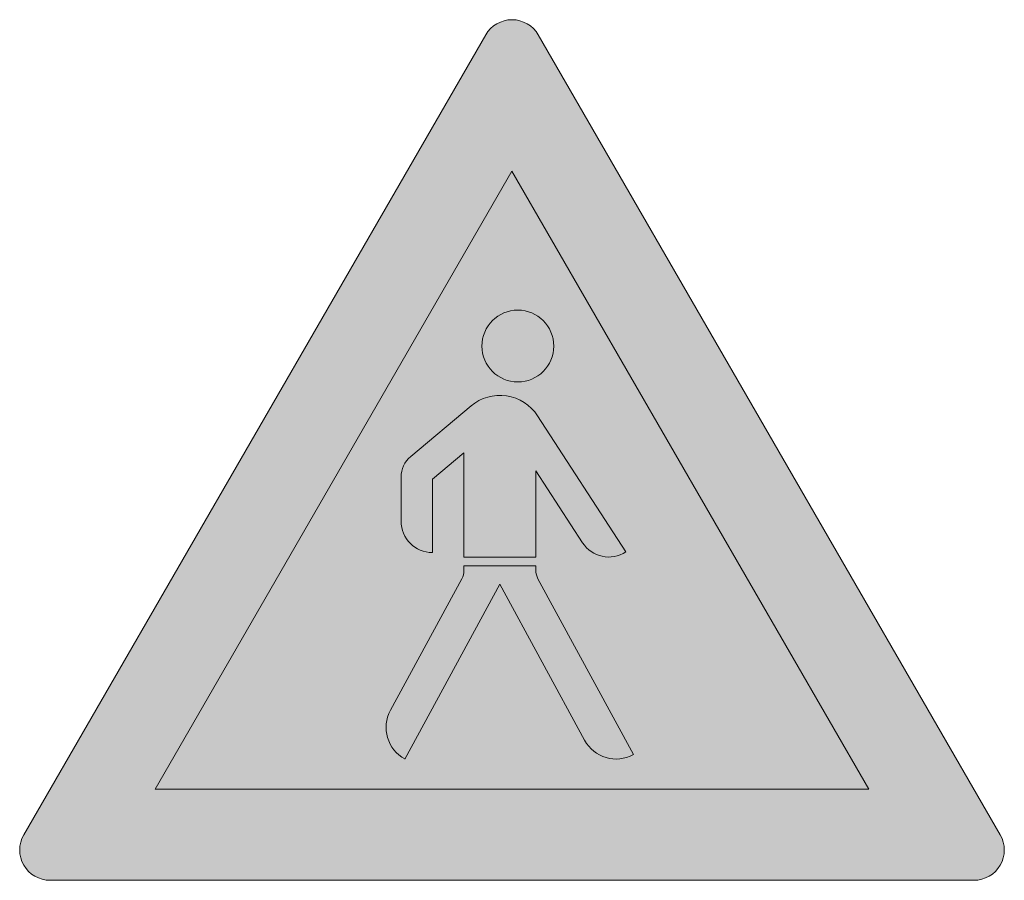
# Model space of a CAD drawing. Header units: metres. Extents: x -0.00229 to 0.00229, y -0.00138 to 0.00262.
import ezdxf

# ---------------------------------------------------------------- set-up
doc = ezdxf.new("R2010")
doc.units = ezdxf.units.M
doc.layers.add('VKZ_133-20_flf', color=1, linetype='Continuous', lineweight=0)
doc.layers.add('VKZ_133-20_sym', color=7, linetype='Continuous', lineweight=0)

msp = doc.modelspace()

# ---------------------------------------------------------------- hatches: boundary and pattern name
at = {"layer": 'VKZ_133-20_flf'}
h = msp.add_hatch(color=256, dxfattribs=at)
h.dxf.hatch_style = 1
h.paths.add_polyline_path([(0.0001221, 0.0025492, 0.57735), (-0.0001221, 0.0025492), (-0.0022687, -0.0011689, 0.57735), (-0.0021466, -0.0013803), (0.0021466, -0.0013803, 0.57735), (0.0022687, -0.0011689)])
h.paths.add_polyline_path([(0.0016583, -0.0009574), (-0.0016583, -0.0009574), (0, 0.0019149)], flags=16)
h.paths.add_polyline_path([(-0.0001398, 0.0011028, -1), (0.000194, 0.0011028, -1)], flags=0)
h.paths.add_polyline_path([(0.0005293, 0.0001459, -0.413992), (0.0003274, 0.0001887), (0.0001105, 0.0005226), (0.0001105, 0.0001223), (-0.0002233, 0.0001223), (-0.0002233, 0.0006064), (-0.0003693, 0.0004838), (-0.0003693, 0.0001432, -0.414214), (-0.0005153, 0.0002892), (-0.0005153, 0.0004936, -0.221695), (-0.0004706, 0.0005895), (-0.0004706, 0.0005895), (-0.0001905, 0.0008245, -0.450388), (0.0001186, 0.0007784)], flags=0)
h.paths.add_polyline_path([(0.0001105, 0.0000806), (0.0001105, 0.0000601, 0.125002), (0.0001206, 0.0000202), (0.000564, -0.0007963, -0.414211), (0.0003376, -0.0007292), (-0.0000564, -0.0000035), (-0.0004978, -0.0008165, -0.414213), (-0.0005648, -0.0005902), (-0.0002334, 0.0000202, 0.125), (-0.0002233, 0.0000601), (-0.0002233, 0.0000806)], flags=0)
h.paths.add_polyline_path([(-0.0001398, 0.0011028, 1), (0.000194, 0.0011028, 1)], flags=0)
at = {"layer": 'VKZ_133-20_flf', "true_color": 0xffffff}
h = msp.add_hatch(color=7, dxfattribs=at)
h.dxf.hatch_style = 1
h.paths.add_polyline_path([(0, 0.0019149), (-0.0016583, -0.0009574), (0.0016583, -0.0009574)])
h.paths.add_polyline_path([(0.0005293, 0.0001459, -0.413992), (0.0003274, 0.0001887), (0.0001105, 0.0005226), (0.0001105, 0.0001223), (-0.0002233, 0.0001223), (-0.0002233, 0.0006064), (-0.0003693, 0.0004838), (-0.0003693, 0.0001432, -0.414214), (-0.0005153, 0.0002892), (-0.0005153, 0.0004936, -0.221695), (-0.0004706, 0.0005895), (-0.0004706, 0.0005895), (-0.0001905, 0.0008245, -0.450388), (0.0001186, 0.0007784)], flags=16)
h.paths.add_polyline_path([(-0.0001398, 0.0011028, -1), (0.000194, 0.0011028, -1)], flags=16)
h.paths.add_polyline_path([(0.0001105, 0.0000806), (0.0001105, 0.0000601, 0.125002), (0.0001206, 0.0000202), (0.000564, -0.0007963, -0.414211), (0.0003376, -0.0007292), (-0.0000564, -0.0000035), (-0.0004978, -0.0008165, -0.414213), (-0.0005648, -0.0005902), (-0.0002334, 0.0000202, 0.125), (-0.0002233, 0.0000601), (-0.0002233, 0.0000806)], flags=16)
at = {"layer": 'VKZ_133-20_sym'}
h = msp.add_hatch(color=256, dxfattribs=at)
h.dxf.hatch_style = 1
h.paths.add_polyline_path([(0.000194, 0.0011028, 1), (-0.0001398, 0.0011028, 1)])
h.paths.add_polyline_path([(0.0001105, 0.0005226), (0.0003274, 0.0001887, 0.413992), (0.0005293, 0.0001459), (0.0001186, 0.0007784, 0.450388), (-0.0001905, 0.0008245), (-0.0004706, 0.0005895, 0.221695), (-0.0005153, 0.0004936), (-0.0005153, 0.0002892, 0.414214), (-0.0003693, 0.0001432), (-0.0003693, 0.0004838), (-0.0002233, 0.0006064), (-0.0002233, 0.0001223), (0.0001105, 0.0001223)])
h.paths.add_polyline_path([(-0.0000564, -0.0000035), (0.0003376, -0.0007292, 0.414211), (0.000564, -0.0007963), (0.0001206, 0.0000202, -0.125002), (0.0001105, 0.0000601), (0.0001105, 0.0000806), (-0.0002233, 0.0000806), (-0.0002233, 0.0000601, -0.125), (-0.0002334, 0.0000202), (-0.0005648, -0.0005902, 0.414213), (-0.0004978, -0.0008165)])

# ---------------------------------------------------------------- linework, layer by layer
for p, q in [((-0.0001905, 0.0008245), (-0.0004706, 0.0005895)), ((0.0005293, 0.0001459), (0.0001186, 0.0007783)), ((-0.0005153, 0.0004936), (-0.0005153, 0.0002892)), ((-0.0002334, 0.0000202), (-0.0005648, -0.0005902)), ((0.000564, -0.0007963), (0.0001206, 0.0000202))]:
    msp.add_line(p, q, dxfattribs=at)
msp.add_lwpolyline([(-0.0021466, -0.0013803), (0.0021466, -0.0013803, 0.57735), (0.0022687, -0.0011689), (0.0001221, 0.0025492, 0.57735), (-0.0001221, 0.0025492), (-0.0022687, -0.0011689, 0.57735)], format="xyb", close=True, dxfattribs=at)
msp.add_lwpolyline([(0.0016583, -0.0009574), (-0.0016583, -0.0009574), (0, 0.0019149)], close=True, dxfattribs=at)
for points in [[(-0.0003693, 0.0001432), (-0.0003693, 0.0004838), (-0.0002233, 0.0006064), (-0.0002233, 0.0001223), (0.0001105, 0.0001223), (0.0001105, 0.0005226), (0.0003273, 0.0001888)], [(0.0001105, 0.0000601), (0.0001105, 0.0000806), (-0.0002233, 0.0000806), (-0.0002233, 0.0000601)], [(-0.0004978, -0.0008165), (-0.0000564, -0.0000035), (0.0003376, -0.0007292)]]:
    msp.add_lwpolyline(points, dxfattribs=at)
msp.add_circle((0.0000271, 0.0011028), 0.0001669, dxfattribs=at)
for centre, radius, start, end in [((-0.0000564, 0.0006647), 0.0002086, 33, 130), ((-0.0003902, 0.0004936), 0.0001252, 130, 180), ((-0.0003693, 0.0002892), 0.000146, 180, 270), ((0.0004498, 0.0002683), 0.000146, 213, 303), ((-0.0003067, 0.0000601), 0.0000834, 331.5, 0), ((0.000194, 0.0000601), 0.0000834, 180, 208.5), ((-0.0004181, -0.0006698), 0.0001669, 151.5, 241.5), ((0.0004843, -0.0006496), 0.0001669, 208.5, 298.5)]:
    msp.add_arc(centre, radius, start, end, dxfattribs=at)

doc.saveas('drawing.dxf')
